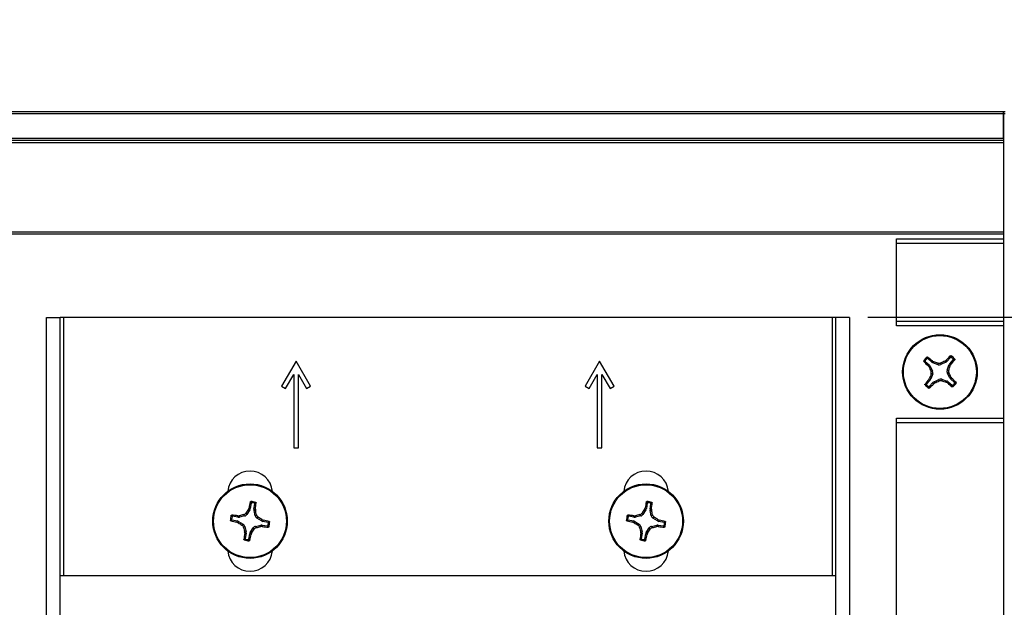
# Paper-space layout 'P3m-C' of a CAD drawing. Header units: inches. Extents: x 0.3 to 33.8, y 0.2 to 21.7.
# Tile 21 of 24: x 24.7 to 26.8, y 8.4 to 9.7. Entities that reach past the tile are written whole.
import ezdxf

# ---------------------------------------------------------------- set-up
doc = ezdxf.new("R2010")
doc.units = ezdxf.units.IN
doc.header["$MEASUREMENT"] = 0
doc.layers.add('BORDERS', color=7, linetype='Continuous')
doc.styles.add('SLDTEXTSTYLE0', font='TXT', dxfattribs={"width": 0.75})
doc.dimstyles.new('SLDDIMSTYLE10', dxfattribs={"dimtxt": 0.137795, "dimasz": 0.14, "dimexe": 0, "dimexo": 0.0625, "dimgap": 0.034449, "dimtad": 0, "dimtih": 1, "dimtoh": 1, "dimdec": 3, "dimlfac": 2, "dimrnd": 1e-09, "dimzin": 12, "dimdsep": 46, "dimtxsty": 'SLDTEXTSTYLE0', "dimblk1": 'CLOSED', "dimblk2": 'CLOSED', "dimsah": 1, "dimcen": 0.09, "dimadec": 0, "dimazin": 3, "dimtfac": 1, "dimtdec": 3, "dimtofl": 0, "dimtmove": 0, "dimatfit": 3, "dimldrblk": 'CLOSED', "dimfxl": 0, "dimfrac": 2, "dimtolj": 1, "dimtzin": 12, "dimarcsym": 0})
doc.dimstyles.new('SLDDIMSTYLE11', dxfattribs={"dimtxt": 0.137795, "dimasz": 0.14, "dimexe": 0, "dimexo": 0.0625, "dimgap": 0.034449, "dimtad": 0, "dimtih": 1, "dimtoh": 1, "dimdec": 3, "dimlfac": 2, "dimrnd": 1e-09, "dimzin": 4, "dimdsep": 46, "dimtxsty": 'SLDTEXTSTYLE0', "dimblk1": 'CLOSED', "dimblk2": 'CLOSED', "dimsah": 1, "dimcen": 0.09, "dimadec": 0, "dimazin": 1, "dimtfac": 1, "dimtdec": 3, "dimtofl": 0, "dimtmove": 0, "dimatfit": 3, "dimldrblk": 'CLOSED', "dimfxl": 0, "dimfrac": 2, "dimtolj": 1, "dimtzin": 12, "dimarcsym": 0})
doc.dimstyles.new('SLDDIMSTYLE12', dxfattribs={"dimtxt": 0.137795, "dimasz": 0.14, "dimexe": 0, "dimexo": 0.0625, "dimgap": 0.034449, "dimtad": 0, "dimtih": 1, "dimtoh": 1, "dimdec": 3, "dimlfac": 2, "dimrnd": 1e-09, "dimzin": 0, "dimdsep": 46, "dimtxsty": 'SLDTEXTSTYLE0', "dimblk1": 'CLOSED', "dimblk2": 'CLOSED', "dimsah": 1, "dimcen": 0.09, "dimadec": 0, "dimazin": 0, "dimtfac": 1, "dimtdec": 3, "dimtofl": 0, "dimtmove": 0, "dimatfit": 3, "dimldrblk": 'CLOSED', "dimfxl": 0, "dimfrac": 2, "dimtolj": 1, "dimtzin": 12, "dimarcsym": 0})
doc.dimstyles.new('SLDDIMSTYLE9', dxfattribs={"dimtxt": 0.137795, "dimasz": 0.01, "dimexe": 0, "dimexo": 0.0625, "dimgap": 0.034449, "dimtad": 0, "dimtih": 1, "dimtoh": 1, "dimdec": 0, "dimlfac": 2, "dimrnd": 1e-09, "dimdsep": 46, "dimtxsty": 'SLDTEXTSTYLE0', "dimblk1": 'ORIGIN', "dimblk2": 'ORIGIN', "dimsah": 1, "dimcen": 0.09, "dimadec": 0, "dimazin": 2, "dimtfac": 1, "dimtdec": 0, "dimtofl": 0, "dimtmove": 0, "dimatfit": 3, "dimldrblk": 'ORIGIN', "dimfxl": 0, "dimfrac": 2, "dimtolj": 1, "dimtzin": 12, "dimarcsym": 0})

# ---------------------------------------------------------------- blocks, each defined once
blk = doc.blocks.new('_Origin')
at = {"color": 0, "linetype": 'ByBlock', "lineweight": -2}
blk.add_line((0, 0), (-1, 0), dxfattribs=at)
blk.add_circle((0, 0), 0.5, dxfattribs=at)
blk = doc.blocks.new('_D_46')
at = {"layer": 'BORDERS'}
for p, q in [((27.4495, 9.685), (27.4075, 9.685)), ((27.4075, 9.685), (27.4075, 9.4662)), ((27.5513, 9.685), (27.5933, 9.685)), ((27.5933, 9.685), (27.5933, 9.4662)), ((26.9209, 9.4865), (26.8174, 9.4865)), ((27.1178, 9.4865), (26.9209, 9.4865)), ((27.1178, 9.4865), (27.3146, 9.4865)), ((27.4075, 9.4662), (27.4495, 9.4662)), ((27.5933, 9.4662), (27.5513, 9.4662))]:
    blk.add_line(p, q, dxfattribs=at)
at = {"layer": 'BORDERS', "xscale": 0.03, "yscale": 0.03}
blk.add_blockref('_Origin', (27.2846, 9.4865), dxfattribs=at)
at = {"layer": 'BORDERS', "char_height": 0.1378, "attachment_point": 1, "style": 'SLDTEXTSTYLE0'}
for insert in [(27.4495, 9.6439), (27.4495, 9.4377)]:
    blk.add_mtext('0', dxfattribs=dict(at, insert=insert))
blk = doc.blocks.new('_Closed')
at = {"color": 0, "linetype": 'ByBlock', "lineweight": -2}
for p, q in [((-1, 0.166667), (0, 0)), ((-1, 0.166667), (-1, -0.166667)), ((0, 0), (-1, -0.166667)), ((0, 0), (-1, 0))]:
    blk.add_line(p, q, dxfattribs=at)
blk = doc.blocks.new('_D_47')
at = {"layer": 'BORDERS'}
for p, q in [((27.2846, 9.4865), (27.2846, 9.0291)), ((27.4928, 9.2276), (27.4508, 9.2276)), ((27.4508, 9.2276), (27.4508, 9.0088)), ((27.6964, 9.2276), (27.7384, 9.2276)), ((27.7384, 9.2276), (27.7384, 9.0088)), ((26.9209, 9.0415), (26.4846, 9.0415)), ((27.1178, 9.0291), (26.9209, 9.0415)), ((27.1178, 9.0291), (27.3146, 9.0291)), ((27.4508, 9.0088), (27.4928, 9.0088)), ((27.7384, 9.0088), (27.6964, 9.0088))]:
    blk.add_line(p, q, dxfattribs=at)
at = {"layer": 'BORDERS', "xscale": 0.14, "yscale": 0.14, "rotation": 270.0000000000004}
blk.add_blockref('_Closed', (27.2846, 9.0291), dxfattribs=at)
at = {"layer": 'BORDERS', "char_height": 0.1378, "attachment_point": 1, "style": 'SLDTEXTSTYLE0'}
for s, insert in [('23', (27.4928, 9.1864)), ('0.890', (27.3655, 8.9803))]:
    blk.add_mtext(s, dxfattribs=dict(at, insert=insert))
blk = doc.blocks.new('_D_48')
at = {"layer": 'BORDERS'}
for p, q in [((27.2846, 9.0291), (27.2846, 7.924)), ((27.4928, 8.1225), (27.4508, 8.1225)), ((27.4508, 8.1225), (27.4508, 7.9037)), ((27.6964, 8.1225), (27.7384, 8.1225)), ((27.7384, 8.1225), (27.7384, 7.9037)), ((22.8049, 7.924), (27.3146, 7.924)), ((27.4508, 7.9037), (27.4928, 7.9037)), ((27.7384, 7.9037), (27.6964, 7.9037))]:
    blk.add_line(p, q, dxfattribs=at)
at = {"layer": 'BORDERS', "xscale": 0.14, "yscale": 0.14, "rotation": 270.0000000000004}
blk.add_blockref('_Closed', (27.2846, 7.924), dxfattribs=at)
at = {"layer": 'BORDERS', "char_height": 0.1378, "attachment_point": 1, "style": 'SLDTEXTSTYLE0'}
for s, insert in [('79', (27.4928, 8.0814)), ('3.125', (27.3655, 7.8752))]:
    blk.add_mtext(s, dxfattribs=dict(at, insert=insert))
blk = doc.blocks.new('_D_49')
at = {"layer": 'BORDERS'}
for p, q in [((27.2846, 7.924), (27.2846, 6.8615)), ((27.4495, 7.06), (27.4075, 7.06)), ((27.4075, 7.06), (27.4075, 6.8412)), ((27.755, 7.06), (27.7969, 7.06)), ((27.7969, 7.06), (27.7969, 6.8412)), ((26.8174, 6.8615), (27.3146, 6.8615)), ((27.4075, 6.8412), (27.4495, 6.8412)), ((27.7969, 6.8412), (27.755, 6.8412))]:
    blk.add_line(p, q, dxfattribs=at)
at = {"layer": 'BORDERS', "xscale": 0.14, "yscale": 0.14, "rotation": 270.0000000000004}
blk.add_blockref('_Closed', (27.2846, 6.8615), dxfattribs=at)
at = {"layer": 'BORDERS', "char_height": 0.1378, "attachment_point": 1, "style": 'SLDTEXTSTYLE0'}
for s, insert in [('133', (27.4495, 7.0189)), ('5.250', (27.3731, 6.8127))]:
    blk.add_mtext(s, dxfattribs=dict(at, insert=insert))

psp = doc.layouts.new('P3m-C')

# ---------------------------------------------------------------- linework, layer by layer
at = {"color": 7, "linetype": 'Continuous', "lineweight": 25}
for p, q in [((18.753, 9.48653), (26.778, 9.48653)), ((26.778, 9.48653), (26.78113, 9.48653)), ((26.778, 9.48153), (26.778, 9.48653)), ((26.778, 9.48653), (26.778, 9.48153)), ((26.778, 9.48153), (18.753, 9.48153)), ((26.78113, 9.48153), (26.778, 9.48153)), ((26.778, 9.48153), (26.778, 6.86653)), ((26.778, 9.42903), (26.778, 9.48153)), ((18.753, 9.42903), (26.778, 9.42903)), ((26.778, 9.42403), (18.753, 9.42403)), ((26.778, 9.41903), (18.753, 9.41903)), ((18.753, 9.22653), (26.778, 9.22653)), ((26.778, 9.22153), (18.753, 9.22153)), ((26.54675, 9.21153), (26.778, 9.21153)), ((26.54675, 9.20153), (26.54675, 9.21153)), ((26.778, 9.20153), (26.54675, 9.20153)), ((26.54675, 9.03403), (26.54675, 9.20153)), ((24.71025, 7.30653), (24.71025, 9.04153)), ((24.71025, 9.04153), (24.74025, 9.04153)), ((24.74025, 7.30653), (24.74025, 9.04153)), ((24.74775, 9.04153), (24.74025, 9.04153)), ((26.40775, 9.04153), (24.74775, 9.04153)), ((24.74775, 8.4839), (24.74775, 9.04153)), ((26.41525, 9.04153), (26.40775, 9.04153)), ((26.40775, 9.04153), (26.40775, 8.4839)), ((26.44525, 9.04153), (26.41525, 9.04153)), ((26.41525, 9.04153), (26.41525, 7.30653)), ((26.44525, 9.04153), (26.44525, 7.30653)), ((26.54675, 9.03403), (26.778, 9.03403)), ((26.54675, 9.02403), (26.54675, 9.03403)), ((26.778, 9.02403), (26.54675, 9.02403)), ((26.6634, 8.95561), (26.65566, 8.94695)), ((25.24975, 8.94753), (25.2185, 8.8934)), ((25.281, 8.8934), (25.24975, 8.94753)), ((25.90525, 8.94753), (25.874, 8.8934)), ((25.9365, 8.8934), (25.90525, 8.94753)), ((26.60893, 8.94692), (26.61758, 8.93918)), ((26.6229, 8.94513), (26.61425, 8.95287)), ((26.61516, 8.93737), (26.61758, 8.93918)), ((26.61692, 8.93489), (26.61516, 8.93737)), ((26.6194, 8.93676), (26.61692, 8.93489)), ((26.6194, 8.93676), (26.62452, 8.92612)), ((26.6229, 8.94513), (26.62443, 8.94773)), ((26.62443, 8.94773), (26.62709, 8.94626)), ((26.62709, 8.94626), (26.62551, 8.94359)), ((26.63665, 8.93968), (26.62551, 8.94359)), ((26.63665, 8.93968), (26.63646, 8.94314)), ((26.64241, 8.94347), (26.6426, 8.94001)), ((26.65323, 8.94513), (26.6426, 8.94001)), ((26.65137, 8.94761), (26.65385, 8.94937)), ((26.65323, 8.94513), (26.65137, 8.94761)), ((26.65385, 8.94937), (26.65566, 8.94695)), ((26.65616, 8.92788), (26.66007, 8.93902)), ((26.66273, 8.93744), (26.66007, 8.93902)), ((26.66161, 8.94163), (26.66935, 8.95028)), ((26.66161, 8.94163), (26.66421, 8.9401)), ((26.66421, 8.9401), (26.66273, 8.93744)), ((25.22716, 8.8884), (25.24475, 8.91887)), ((25.24475, 8.91887), (25.24475, 8.76003)), ((25.25475, 8.76003), (25.25475, 8.91887)), ((25.25475, 8.91887), (25.27234, 8.8884)), ((25.88266, 8.8884), (25.90025, 8.91887)), ((25.90025, 8.91887), (25.90025, 8.76003)), ((25.91025, 8.76003), (25.91025, 8.91887)), ((25.91025, 8.91887), (25.92784, 8.8884)), ((26.62485, 8.92017), (26.62094, 8.90903)), ((26.62106, 8.92593), (26.62452, 8.92612)), ((26.62485, 8.92017), (26.62139, 8.91998)), ((26.65616, 8.92788), (26.65962, 8.92807)), ((26.65995, 8.92213), (26.65649, 8.92193)), ((26.66161, 8.9113), (26.65649, 8.92193)), ((26.66161, 8.9113), (26.66409, 8.91316)), ((26.66409, 8.91316), (26.66585, 8.91068)), ((25.2185, 8.8934), (25.22716, 8.8884)), ((25.27234, 8.8884), (25.281, 8.8934)), ((25.874, 8.8934), (25.88266, 8.8884)), ((25.92784, 8.8884), (25.9365, 8.8934)), ((26.6194, 8.90642), (26.61166, 8.89777)), ((26.6168, 8.90795), (26.61827, 8.91061)), ((26.6194, 8.90642), (26.6168, 8.90795)), ((26.61761, 8.89245), (26.62535, 8.9011)), ((26.61827, 8.91061), (26.62094, 8.90903)), ((26.62716, 8.89868), (26.62535, 8.9011)), ((26.62964, 8.90044), (26.62716, 8.89868)), ((26.62778, 8.90292), (26.63841, 8.90804)), ((26.62778, 8.90292), (26.62964, 8.90044)), ((26.6386, 8.90458), (26.63841, 8.90804)), ((26.64436, 8.90837), (26.64455, 8.90491)), ((26.64436, 8.90837), (26.6555, 8.90447)), ((26.65392, 8.9018), (26.6555, 8.90447)), ((26.65658, 8.90032), (26.65392, 8.9018)), ((26.65811, 8.90292), (26.65658, 8.90032)), ((26.65811, 8.90292), (26.66676, 8.89518)), ((26.66585, 8.91068), (26.66343, 8.90887)), ((26.67208, 8.90113), (26.66343, 8.90887)), ((26.54675, 8.82403), (26.778, 8.82403)), ((26.54675, 8.81403), (26.54675, 8.82403)), ((26.778, 8.81403), (26.54675, 8.81403)), ((26.54675, 7.53403), (26.54675, 8.81403)), ((25.24475, 8.76003), (25.25475, 8.76003)), ((25.90025, 8.76003), (25.91025, 8.76003)), ((25.15283, 8.6407), (25.15088, 8.62925)), ((25.15875, 8.62792), (25.1607, 8.63936)), ((26.00833, 8.6407), (26.00638, 8.62925)), ((26.01425, 8.62792), (26.0162, 8.63936)), ((25.13866, 8.61298), (25.13666, 8.6158)), ((25.14151, 8.61925), (25.14352, 8.61642)), ((25.1498, 8.62642), (25.14352, 8.61642)), ((25.1469, 8.62752), (25.14806, 8.63033)), ((25.1498, 8.62642), (25.1469, 8.62752)), ((25.14806, 8.63033), (25.15088, 8.62925)), ((25.15875, 8.62792), (25.16177, 8.628)), ((25.16193, 8.62497), (25.15883, 8.62488)), ((25.16146, 8.61337), (25.15883, 8.62488)), ((25.16146, 8.61337), (25.16428, 8.61538)), ((25.16177, 8.628), (25.16193, 8.62497)), ((25.99416, 8.61298), (25.99216, 8.6158)), ((25.99701, 8.61925), (25.99902, 8.61642)), ((26.0053, 8.62642), (25.99902, 8.61642)), ((26.0024, 8.62752), (26.00356, 8.63033)), ((26.0053, 8.62642), (26.0024, 8.62752)), ((26.00356, 8.63033), (26.00638, 8.62925)), ((26.01425, 8.62792), (26.01727, 8.628)), ((26.01743, 8.62497), (26.01433, 8.62488)), ((26.01696, 8.61337), (26.01433, 8.62488)), ((26.01696, 8.61337), (26.01978, 8.61538)), ((26.01727, 8.628), (26.01743, 8.62497)), ((25.11133, 8.60435), (25.12278, 8.6024)), ((25.12412, 8.61027), (25.11267, 8.61222)), ((25.1217, 8.59958), (25.12278, 8.6024)), ((25.12451, 8.59842), (25.1217, 8.59958)), ((25.12403, 8.61329), (25.12706, 8.61345)), ((25.12412, 8.61027), (25.12403, 8.61329)), ((25.12561, 8.60132), (25.12451, 8.59842)), ((25.12561, 8.60132), (25.13561, 8.59504)), ((25.12706, 8.61345), (25.12715, 8.61036)), ((25.13866, 8.61298), (25.12715, 8.61036)), ((25.13278, 8.59304), (25.13561, 8.59504)), ((25.16185, 8.59057), (25.17336, 8.5932)), ((25.16773, 8.61052), (25.1649, 8.60851)), ((25.1749, 8.60223), (25.1649, 8.60851)), ((25.17345, 8.5901), (25.17336, 8.5932)), ((25.1749, 8.60223), (25.176, 8.60513)), ((25.176, 8.60513), (25.17881, 8.60397)), ((25.17639, 8.59328), (25.17648, 8.59026)), ((25.17639, 8.59328), (25.18784, 8.59134)), ((25.17881, 8.60397), (25.17773, 8.60115)), ((25.18918, 8.5992), (25.17773, 8.60115)), ((25.96683, 8.60435), (25.97828, 8.6024)), ((25.97962, 8.61027), (25.96817, 8.61222)), ((25.9772, 8.59958), (25.97828, 8.6024)), ((25.98001, 8.59842), (25.9772, 8.59958)), ((25.97953, 8.61329), (25.98256, 8.61345)), ((25.97962, 8.61027), (25.97953, 8.61329)), ((25.98111, 8.60132), (25.98001, 8.59842)), ((25.98111, 8.60132), (25.99111, 8.59504)), ((25.98256, 8.61345), (25.98265, 8.61036)), ((25.99416, 8.61298), (25.98265, 8.61036)), ((25.98828, 8.59304), (25.99111, 8.59504)), ((26.01735, 8.59057), (26.02886, 8.5932)), ((26.02323, 8.61052), (26.0204, 8.60851)), ((26.0304, 8.60223), (26.0204, 8.60851)), ((26.02895, 8.5901), (26.02886, 8.5932)), ((26.0304, 8.60223), (26.0315, 8.60513)), ((26.0315, 8.60513), (26.03431, 8.60397)), ((26.03189, 8.59328), (26.03198, 8.59026)), ((26.03189, 8.59328), (26.04334, 8.59134)), ((26.03431, 8.60397), (26.03323, 8.60115)), ((26.04468, 8.5992), (26.03323, 8.60115)), ((25.13905, 8.59018), (25.13623, 8.58818)), ((25.13858, 8.57859), (25.14168, 8.57867)), ((25.13874, 8.57555), (25.13858, 8.57859)), ((25.14176, 8.57564), (25.13874, 8.57555)), ((25.13905, 8.59018), (25.14168, 8.57867)), ((25.14176, 8.57564), (25.13981, 8.56419)), ((25.14768, 8.56286), (25.14963, 8.5743)), ((25.15245, 8.57322), (25.14963, 8.5743)), ((25.15071, 8.57713), (25.15699, 8.58713)), ((25.15071, 8.57713), (25.15361, 8.57603)), ((25.15361, 8.57603), (25.15245, 8.57322)), ((25.159, 8.5843), (25.15699, 8.58713)), ((25.16185, 8.59057), (25.16385, 8.58775)), ((25.17648, 8.59026), (25.17345, 8.5901)), ((25.99455, 8.59018), (25.99173, 8.58818)), ((25.99408, 8.57859), (25.99718, 8.57867)), ((25.99424, 8.57555), (25.99408, 8.57859)), ((25.99726, 8.57564), (25.99424, 8.57555)), ((25.99455, 8.59018), (25.99718, 8.57867)), ((25.99726, 8.57564), (25.99531, 8.56419)), ((26.00318, 8.56286), (26.00513, 8.5743)), ((26.00795, 8.57322), (26.00513, 8.5743)), ((26.00621, 8.57713), (26.01249, 8.58713)), ((26.00621, 8.57713), (26.00911, 8.57603)), ((26.00911, 8.57603), (26.00795, 8.57322)), ((26.0145, 8.5843), (26.01249, 8.58713)), ((26.01735, 8.59057), (26.01935, 8.58775)), ((26.03198, 8.59026), (26.02895, 8.5901)), ((26.41525, 8.4839), (24.74025, 8.4839))]:
    psp.add_line(p, q, dxfattribs=at)
for centre, radius in [((26.6405, 8.92403), 0.0805), ((26.6405, 8.92403), 0.07876), ((25.15025, 8.60178), 0.0805), ((25.15025, 8.60178), 0.07876), ((26.00575, 8.60178), 0.0805), ((26.00575, 8.60178), 0.07876)]:
    psp.add_circle(centre, radius, dxfattribs=at)
for centre, radius, start, end in [((26.6405, 8.92403), 0.04248, 130.91043, 145.46138), ((26.11187, 8.33906), 0.79574, 49.89927, 50.85311), ((27.23079, 8.40134), 0.79574, 135.5187, 136.47254), ((26.6405, 8.92403), 0.04248, 40.91043, 55.46138), ((26.6405, 8.92403), 0.04007, 44.02434, 52.34746), ((27.16319, 9.51431), 0.79574, 225.5187, 226.47254), ((26.6405, 8.92403), 0.04007, 134.02434, 142.34746), ((27.45973, 9.31841), 0.92596, 204.46789, 205.07893), ((26.33947, 8.0661), 0.92596, 71.29288, 71.90392), ((27.03489, 8.10481), 0.92596, 114.46789, 115.07893), ((25.78258, 9.22506), 0.92596, 341.29288, 341.90392), ((26.05554, 9.45266), 0.79574, 319.89927, 320.85311), ((27.49843, 8.623), 0.92596, 161.29288, 161.90392), ((25.82128, 8.52964), 0.92596, 24.46789, 25.07893), ((27.22547, 8.39539), 0.79574, 139.89927, 140.85311), ((26.6405, 8.92403), 0.04248, 220.91043, 235.46138), ((26.6405, 8.92403), 0.04007, 224.02434, 232.34746), ((26.05022, 9.44671), 0.79574, 315.5187, 316.47254), ((26.24612, 9.74325), 0.92596, 294.46789, 295.07893), ((26.94153, 9.78196), 0.92596, 251.29288, 251.90392), ((27.16914, 9.50899), 0.79574, 229.89927, 230.85311), ((26.11782, 8.33374), 0.79574, 45.5187, 46.47254), ((26.6405, 8.92403), 0.04248, 310.91043, 325.46138), ((26.6405, 8.92403), 0.04007, 314.02434, 322.34746), ((25.15025, 8.66153), 0.0485, 5.52423, 174.47577), ((26.00575, 8.66153), 0.0485, 5.52423, 174.47577), ((25.92818, 8.47348), 0.79574, 167.67808, 168.63192), ((25.15025, 8.60178), 0.04248, 73.06981, 87.62076), ((25.15025, 8.60178), 0.04007, 76.18373, 84.50685), ((24.37366, 8.73794), 0.79574, 352.05866, 353.01249), ((26.78368, 8.47348), 0.79574, 167.67808, 168.63192), ((26.00575, 8.60178), 0.04248, 73.06981, 87.62076), ((26.00575, 8.60178), 0.04007, 76.18373, 84.50685), ((25.22916, 8.73794), 0.79574, 352.05866, 353.01249), ((25.15025, 8.60178), 0.04248, 163.06981, 177.62076), ((25.01409, 7.82518), 0.79574, 82.05866, 83.01249), ((25.35207, 7.71525), 0.92596, 103.45226, 104.0633), ((25.92018, 8.11817), 0.92596, 146.62728, 147.23832), ((24.26373, 8.39996), 0.92596, 13.45226, 14.0633), ((26.00575, 8.60178), 0.04248, 163.06981, 177.62076), ((25.86959, 7.82518), 0.79574, 82.05866, 83.01249), ((26.20757, 7.71525), 0.92596, 103.45226, 104.0633), ((26.77568, 8.11817), 0.92596, 146.62728, 147.23832), ((25.11923, 8.39996), 0.92596, 13.45226, 14.0633), ((25.27855, 9.37971), 0.79574, 257.67808, 258.63192), ((25.15025, 8.60178), 0.04007, 166.18373, 174.50685), ((25.63386, 9.3717), 0.92596, 236.62728, 237.23832), ((24.66665, 7.83185), 0.92596, 56.62728, 57.23832), ((25.02196, 7.82385), 0.79574, 77.67808, 78.63192), ((25.15025, 8.60178), 0.04007, 346.18373, 354.50685), ((25.15025, 8.60178), 0.04248, 343.06981, 357.62076), ((26.13405, 9.37971), 0.79574, 257.67808, 258.63192), ((26.00575, 8.60178), 0.04007, 166.18373, 174.50685), ((26.48936, 9.3717), 0.92596, 236.62728, 237.23832), ((25.52215, 7.83185), 0.92596, 56.62728, 57.23832), ((25.87746, 7.82385), 0.79574, 77.67808, 78.63192), ((26.00575, 8.60178), 0.04007, 346.18373, 354.50685), ((26.00575, 8.60178), 0.04248, 343.06981, 357.62076), ((26.03678, 8.80359), 0.92596, 193.45226, 194.0633), ((25.92685, 8.46561), 0.79574, 172.05866, 173.01249), ((24.37232, 8.73007), 0.79574, 347.67808, 348.63192), ((24.38033, 9.08538), 0.92596, 326.62728, 327.23832), ((24.94844, 9.48831), 0.92596, 283.45226, 284.0633), ((25.28642, 9.37837), 0.79574, 262.05866, 263.01249), ((26.89228, 8.80359), 0.92596, 193.45226, 194.0633), ((26.78235, 8.46561), 0.79574, 172.05866, 173.01249), ((25.22782, 8.73007), 0.79574, 347.67808, 348.63192), ((25.23583, 9.08538), 0.92596, 326.62728, 327.23832), ((25.80394, 9.48831), 0.92596, 283.45226, 284.0633), ((26.14192, 9.37837), 0.79574, 262.05866, 263.01249), ((25.15025, 8.60178), 0.04248, 253.06981, 267.62076), ((25.15025, 8.60178), 0.04007, 256.18373, 264.50685), ((26.00575, 8.60178), 0.04248, 253.06981, 267.62076), ((26.00575, 8.60178), 0.04007, 256.18373, 264.50685), ((25.15025, 8.54203), 0.0485, 185.52423, 354.47577), ((26.00575, 8.54203), 0.0485, 185.52423, 354.47577)]:
    psp.add_arc(centre, radius, start, end, dxfattribs=at)
for centre, major_axis, ratio, start_param, end_param in [((26.61232, 8.93333), (-0.00629, -0.00473), 0.994307, 2.9463327, 3.3368526), ((26.62813, 8.95101), (0.004, 0.00678), 0.994307, 2.9463327, 3.3368526), ((26.63922, 8.94712), (-0.00044, 0.00786), 0.993591, 2.7511616, 3.5320237), ((26.64981, 8.95221), (-0.00473, 0.00629), 0.994307, 2.9463327, 3.3368526), ((26.66748, 8.9364), (0.00678, -0.004), 0.994307, 2.9463327, 3.3368526), ((26.61741, 8.92274), (-0.00786, -0.00044), 0.993591, 2.7511616, 3.5320237), ((26.6636, 8.92531), (0.00786, 0.00044), 0.993591, 2.7511616, 3.5320237), ((26.61352, 8.91165), (-0.00678, 0.004), 0.994307, 2.9463327, 3.3368526), ((26.6312, 8.89584), (0.00473, -0.00629), 0.994307, 2.9463327, 3.3368526), ((26.64179, 8.90093), (0.00044, -0.00786), 0.993591, 2.7511616, 3.5320237), ((26.65288, 8.89705), (-0.004, -0.00678), 0.994307, 2.9463327, 3.3368526), ((26.66869, 8.91472), (0.00629, 0.00473), 0.994307, 2.9463327, 3.3368526), ((25.13687, 8.62064), (-0.00456, 0.00642), 0.993591, 2.7511616, 3.5320237), ((25.14313, 8.63059), (-0.00735, 0.00281), 0.994307, 2.9463327, 3.3368526), ((25.16651, 8.62661), (0.00787, 0.00022), 0.994307, 2.9463327, 3.3368526), ((25.99237, 8.62064), (-0.00456, 0.00642), 0.993591, 2.7511616, 3.5320237), ((25.99863, 8.63059), (-0.00735, 0.00281), 0.994307, 2.9463327, 3.3368526), ((26.02201, 8.62661), (0.00787, 0.00022), 0.994307, 2.9463327, 3.3368526), ((25.12144, 8.59465), (-0.00281, -0.00735), 0.994307, 2.9463327, 3.3368526), ((25.12542, 8.61803), (-0.00022, 0.00787), 0.994307, 2.9463327, 3.3368526), ((25.13139, 8.5884), (-0.00642, -0.00456), 0.993591, 2.7511616, 3.5320237), ((25.16912, 8.61516), (0.00642, 0.00456), 0.993591, 2.7511616, 3.5320237), ((25.17509, 8.58552), (0.00022, -0.00787), 0.994307, 2.9463327, 3.3368526), ((25.17907, 8.6089), (0.00281, 0.00735), 0.994307, 2.9463327, 3.3368526), ((25.97694, 8.59465), (-0.00281, -0.00735), 0.994307, 2.9463327, 3.3368526), ((25.98092, 8.61803), (-0.00022, 0.00787), 0.994307, 2.9463327, 3.3368526), ((25.98689, 8.5884), (-0.00642, -0.00456), 0.993591, 2.7511616, 3.5320237), ((26.02462, 8.61516), (0.00642, 0.00456), 0.993591, 2.7511616, 3.5320237), ((26.03059, 8.58552), (0.00022, -0.00787), 0.994307, 2.9463327, 3.3368526), ((26.03457, 8.6089), (0.00281, 0.00735), 0.994307, 2.9463327, 3.3368526), ((25.134, 8.57694), (-0.00787, -0.00022), 0.994307, 2.9463327, 3.3368526), ((25.15738, 8.57296), (0.00735, -0.00281), 0.994307, 2.9463327, 3.3368526), ((25.16364, 8.58291), (0.00456, -0.00642), 0.993591, 2.7511616, 3.5320237), ((25.9895, 8.57694), (-0.00787, -0.00022), 0.994307, 2.9463327, 3.3368526), ((26.01288, 8.57296), (0.00735, -0.00281), 0.994307, 2.9463327, 3.3368526), ((26.01914, 8.58291), (0.00456, -0.00642), 0.993591, 2.7511616, 3.5320237)]:
    psp.add_ellipse(centre, major_axis=major_axis, ratio=ratio, start_param=start_param, end_param=end_param, dxfattribs=at)
for points, knots in [([(26.61266, 8.95284), (26.61266, 8.9534), (26.61266, 8.9545), (26.61268, 8.95559), (26.61269, 8.95613)], [0, 0, 0, 0, 0.5041524, 1, 1, 1, 1]), ([(26.61269, 8.95613), (26.61279, 8.95621), (26.61301, 8.95636), (26.61339, 8.95645), (26.61378, 8.95642), (26.61406, 8.9563), (26.6142, 8.9562), (26.61423, 8.95618)], [0, 0, 0, 0, 0.2243701, 0.4484144, 0.6809027, 0.9255748, 1, 1, 1, 1]), ([(26.61423, 8.95618), (26.61423, 8.95563), (26.61422, 8.95453), (26.61424, 8.95342), (26.61425, 8.95287)], [0, 0, 0, 0, 0.5053527, 1, 1, 1, 1]), ([(26.66305, 8.9589), (26.66315, 8.95898), (26.66336, 8.95915), (26.66378, 8.95925), (26.66421, 8.95923), (26.66446, 8.95909), (26.66459, 8.95902)], [0, 0, 0, 0, 0.25269173, 0.50551722, 0.75344174, 1, 1, 1, 1]), ([(26.6634, 8.95561), (26.66335, 8.95615), (26.66324, 8.95726), (26.66311, 8.95835), (26.66305, 8.9589)], [0, 0, 0, 0, 0.4946499, 1, 1, 1, 1]), ([(26.66498, 8.95575), (26.66487, 8.95582), (26.66465, 8.95596), (26.66425, 8.95602), (26.66386, 8.95594), (26.66357, 8.95578), (26.66344, 8.95565), (26.6634, 8.95561)], [0, 0, 0, 0, 0.2255497, 0.4511533, 0.6755815, 0.8996403, 1, 1, 1, 1]), ([(26.66459, 8.95902), (26.66466, 8.95848), (26.6648, 8.95741), (26.66492, 8.95631), (26.66498, 8.95575)], [0, 0, 0, 0, 0.4958449, 1, 1, 1, 1]), ([(26.60563, 8.94657), (26.60555, 8.94668), (26.60538, 8.94689), (26.60528, 8.9473), (26.6053, 8.94773), (26.60544, 8.94798), (26.60551, 8.94811)], [0, 0, 0, 0, 0.25269173, 0.50551722, 0.75344174, 1, 1, 1, 1]), ([(26.60551, 8.94811), (26.60605, 8.94818), (26.60712, 8.94832), (26.60822, 8.94844), (26.60878, 8.9485)], [0, 0, 0, 0, 0.4958476, 1, 1, 1, 1]), ([(26.60893, 8.94692), (26.60838, 8.94687), (26.60727, 8.94676), (26.60618, 8.94664), (26.60563, 8.94657)], [0, 0, 0, 0, 0.4946473, 1, 1, 1, 1]), ([(26.60878, 8.9485), (26.60871, 8.94839), (26.60857, 8.94817), (26.60851, 8.94777), (26.60859, 8.94738), (26.60875, 8.94709), (26.60888, 8.94696), (26.60893, 8.94692)], [0, 0, 0, 0, 0.22554966, 0.4511533, 0.67558153, 0.89964028, 1, 1, 1, 1]), ([(26.61425, 8.95287), (26.61414, 8.95295), (26.61393, 8.9531), (26.61353, 8.95319), (26.61314, 8.95314), (26.61284, 8.953), (26.6127, 8.95288), (26.61266, 8.95284)], [0, 0, 0, 0, 0.2255496, 0.4511532, 0.6755812, 0.89964, 1, 1, 1, 1]), ([(26.63646, 8.94314), (26.63731, 8.94294), (26.639, 8.94254), (26.64107, 8.9429), (26.64213, 8.94335), (26.64241, 8.94347)], [0, 0, 0, 0, 0.42715877, 0.85434923, 1, 1, 1, 1]), ([(26.66932, 8.95187), (26.66988, 8.95187), (26.67098, 8.95188), (26.67207, 8.95185), (26.67261, 8.95184)], [0, 0, 0, 0, 0.5041524, 1, 1, 1, 1]), ([(26.66935, 8.95028), (26.66943, 8.95039), (26.66958, 8.9506), (26.66967, 8.951), (26.66962, 8.95139), (26.66948, 8.95169), (26.66936, 8.95183), (26.66932, 8.95187)], [0, 0, 0, 0, 0.2255496, 0.4511532, 0.6755812, 0.89964, 1, 1, 1, 1]), ([(26.67266, 8.9503), (26.6721, 8.9503), (26.67101, 8.95031), (26.6699, 8.95029), (26.66935, 8.95028)], [0, 0, 0, 0, 0.5053527, 1, 1, 1, 1]), ([(26.67261, 8.95184), (26.67268, 8.95174), (26.67284, 8.95153), (26.67293, 8.95114), (26.6729, 8.95075), (26.67278, 8.95047), (26.67268, 8.95033), (26.67266, 8.9503)], [0, 0, 0, 0, 0.2243701, 0.4484144, 0.6809027, 0.9255748, 1, 1, 1, 1]), ([(26.62139, 8.91998), (26.62159, 8.92083), (26.62199, 8.92252), (26.62163, 8.92459), (26.62118, 8.92566), (26.62106, 8.92593)], [0, 0, 0, 0, 0.4271588, 0.8543492, 1, 1, 1, 1]), ([(26.65962, 8.92807), (26.65942, 8.92722), (26.65902, 8.92553), (26.65938, 8.92346), (26.65983, 8.9224), (26.65995, 8.92213)], [0, 0, 0, 0, 0.4271588, 0.8543492, 1, 1, 1, 1]), ([(26.6084, 8.89621), (26.60833, 8.89631), (26.60817, 8.89653), (26.60808, 8.89691), (26.60811, 8.8973), (26.60823, 8.89758), (26.60833, 8.89772), (26.60835, 8.89775)], [0, 0, 0, 0, 0.2243701, 0.4484144, 0.6809027, 0.9255748, 1, 1, 1, 1]), ([(26.60835, 8.89775), (26.6089, 8.89775), (26.61, 8.89774), (26.61111, 8.89776), (26.61166, 8.89777)], [0, 0, 0, 0, 0.5053527, 1, 1, 1, 1]), ([(26.61169, 8.89618), (26.61113, 8.89618), (26.61003, 8.89618), (26.60894, 8.8962), (26.6084, 8.89621)], [0, 0, 0, 0, 0.5041524, 1, 1, 1, 1]), ([(26.61166, 8.89777), (26.61158, 8.89766), (26.61143, 8.89745), (26.61134, 8.89705), (26.61139, 8.89666), (26.61153, 8.89636), (26.61165, 8.89622), (26.61169, 8.89618)], [0, 0, 0, 0, 0.2255496, 0.4511532, 0.6755812, 0.89964, 1, 1, 1, 1]), ([(26.61603, 8.8923), (26.61614, 8.89223), (26.61636, 8.89209), (26.61676, 8.89204), (26.61715, 8.89211), (26.61744, 8.89227), (26.61757, 8.89241), (26.61761, 8.89245)], [0, 0, 0, 0, 0.2255497, 0.4511533, 0.6755815, 0.8996403, 1, 1, 1, 1]), ([(26.61642, 8.88903), (26.61635, 8.88957), (26.61621, 8.89065), (26.61609, 8.89175), (26.61603, 8.8923)], [0, 0, 0, 0, 0.4958476, 1, 1, 1, 1]), ([(26.61761, 8.89245), (26.61766, 8.8919), (26.61777, 8.89079), (26.6179, 8.88971), (26.61796, 8.88916)], [0, 0, 0, 0, 0.4946473, 1, 1, 1, 1]), ([(26.64455, 8.90491), (26.6437, 8.90511), (26.64201, 8.90551), (26.63994, 8.90515), (26.63888, 8.9047), (26.6386, 8.90458)], [0, 0, 0, 0, 0.4271588, 0.8543492, 1, 1, 1, 1]), ([(26.66676, 8.89518), (26.66687, 8.8951), (26.66708, 8.89495), (26.66748, 8.89487), (26.66787, 8.89491), (26.66817, 8.89505), (26.66831, 8.89518), (26.66835, 8.89521)], [0, 0, 0, 0, 0.2255496, 0.4511532, 0.6755812, 0.89964, 1, 1, 1, 1]), ([(26.66678, 8.89187), (26.66678, 8.89243), (26.66679, 8.89352), (26.66677, 8.89463), (26.66676, 8.89518)], [0, 0, 0, 0, 0.5053527, 1, 1, 1, 1]), ([(26.66832, 8.89192), (26.66822, 8.89185), (26.668, 8.89169), (26.66762, 8.8916), (26.66723, 8.89163), (26.66695, 8.89175), (26.66681, 8.89185), (26.66678, 8.89187)], [0, 0, 0, 0, 0.22437011, 0.44841436, 0.68090265, 0.92557481, 1, 1, 1, 1]), ([(26.66835, 8.89521), (26.66835, 8.89466), (26.66835, 8.89355), (26.66833, 8.89246), (26.66832, 8.89192)], [0, 0, 0, 0, 0.5041524, 1, 1, 1, 1]), ([(26.67208, 8.90113), (26.67263, 8.90118), (26.67374, 8.90129), (26.67483, 8.90142), (26.67537, 8.90148)], [0, 0, 0, 0, 0.4946499, 1, 1, 1, 1]), ([(26.67223, 8.89955), (26.6723, 8.89966), (26.67244, 8.89988), (26.67249, 8.90028), (26.67242, 8.90067), (26.67226, 8.90096), (26.67213, 8.90109), (26.67208, 8.90113)], [0, 0, 0, 0, 0.22554966, 0.4511533, 0.67558153, 0.89964028, 1, 1, 1, 1]), ([(26.6755, 8.89994), (26.67496, 8.89987), (26.67389, 8.89973), (26.67278, 8.89961), (26.67223, 8.89955)], [0, 0, 0, 0, 0.4958449, 1, 1, 1, 1]), ([(26.67537, 8.90148), (26.67546, 8.90138), (26.67563, 8.90117), (26.67573, 8.90076), (26.67571, 8.90032), (26.67557, 8.90007), (26.6755, 8.89994)], [0, 0, 0, 0, 0.2526917, 0.5055172, 0.7534417, 1, 1, 1, 1]), ([(26.61796, 8.88916), (26.61786, 8.88907), (26.61765, 8.8889), (26.61723, 8.8888), (26.6168, 8.88883), (26.61655, 8.88896), (26.61642, 8.88903)], [0, 0, 0, 0, 0.2526917, 0.5055172, 0.7534417, 1, 1, 1, 1]), ([(25.15078, 8.6433), (25.15082, 8.64342), (25.15091, 8.64368), (25.1512, 8.64399), (25.15159, 8.64419), (25.15187, 8.64421), (25.15202, 8.64422)], [0, 0, 0, 0, 0.2526917, 0.5055172, 0.7534417, 1, 1, 1, 1]), ([(25.15283, 8.6407), (25.15249, 8.64113), (25.15181, 8.64201), (25.15113, 8.64287), (25.15078, 8.6433)], [0, 0, 0, 0, 0.4946499, 1, 1, 1, 1]), ([(25.15202, 8.64422), (25.15236, 8.6438), (25.15305, 8.64297), (25.15374, 8.6421), (25.15409, 8.64166)], [0, 0, 0, 0, 0.49584493, 1, 1, 1, 1]), ([(25.15409, 8.64166), (25.15396, 8.64166), (25.15369, 8.64166), (25.15333, 8.6415), (25.15304, 8.64123), (25.15288, 8.64094), (25.15284, 8.64075), (25.15283, 8.6407)], [0, 0, 0, 0, 0.2255497, 0.4511533, 0.6755815, 0.8996403, 1, 1, 1, 1]), ([(25.15982, 8.64069), (25.1603, 8.64098), (25.16123, 8.64158), (25.16216, 8.64214), (25.16262, 8.64241)], [0, 0, 0, 0, 0.5041524, 1, 1, 1, 1]), ([(25.1607, 8.63936), (25.16071, 8.63949), (25.16072, 8.63975), (25.16058, 8.64013), (25.16034, 8.64044), (25.16006, 8.64062), (25.15988, 8.64067), (25.15982, 8.64069)], [0, 0, 0, 0, 0.22554961, 0.45115321, 0.67558118, 0.89964004, 1, 1, 1, 1]), ([(25.16349, 8.64113), (25.16302, 8.64084), (25.16209, 8.64027), (25.16116, 8.63966), (25.1607, 8.63936)], [0, 0, 0, 0, 0.5053527, 1, 1, 1, 1]), ([(25.16262, 8.64241), (25.16275, 8.64236), (25.16299, 8.64227), (25.16327, 8.64199), (25.16346, 8.64164), (25.16351, 8.64134), (25.16349, 8.64117), (25.16349, 8.64113)], [0, 0, 0, 0, 0.2243701, 0.4484144, 0.6809027, 0.9255748, 1, 1, 1, 1]), ([(26.00628, 8.6433), (26.00632, 8.64342), (26.00641, 8.64368), (26.0067, 8.64399), (26.00709, 8.64419), (26.00737, 8.64421), (26.00752, 8.64422)], [0, 0, 0, 0, 0.2526917, 0.5055172, 0.7534417, 1, 1, 1, 1]), ([(26.00833, 8.6407), (26.00799, 8.64113), (26.00731, 8.64201), (26.00663, 8.64287), (26.00628, 8.6433)], [0, 0, 0, 0, 0.4946499, 1, 1, 1, 1]), ([(26.00752, 8.64422), (26.00786, 8.6438), (26.00855, 8.64297), (26.00924, 8.6421), (26.00959, 8.64166)], [0, 0, 0, 0, 0.49584493, 1, 1, 1, 1]), ([(26.00959, 8.64166), (26.00946, 8.64166), (26.00919, 8.64166), (26.00883, 8.6415), (26.00854, 8.64123), (26.00838, 8.64094), (26.00834, 8.64075), (26.00833, 8.6407)], [0, 0, 0, 0, 0.22554966, 0.4511533, 0.67558153, 0.89964028, 1, 1, 1, 1]), ([(26.01532, 8.64069), (26.0158, 8.64098), (26.01673, 8.64158), (26.01766, 8.64214), (26.01812, 8.64241)], [0, 0, 0, 0, 0.5041524, 1, 1, 1, 1]), ([(26.0162, 8.63936), (26.01621, 8.63949), (26.01622, 8.63975), (26.01608, 8.64013), (26.01584, 8.64044), (26.01556, 8.64062), (26.01538, 8.64067), (26.01532, 8.64069)], [0, 0, 0, 0, 0.2255496, 0.4511532, 0.6755812, 0.89964, 1, 1, 1, 1]), ([(26.01899, 8.64113), (26.01852, 8.64084), (26.01759, 8.64027), (26.01666, 8.63966), (26.0162, 8.63936)], [0, 0, 0, 0, 0.5053527, 1, 1, 1, 1]), ([(26.01812, 8.64241), (26.01825, 8.64236), (26.01849, 8.64227), (26.01877, 8.64199), (26.01896, 8.64164), (26.01901, 8.64134), (26.01899, 8.64117), (26.01899, 8.64113)], [0, 0, 0, 0, 0.2243701, 0.4484144, 0.6809027, 0.9255748, 1, 1, 1, 1]), ([(25.10962, 8.61415), (25.10967, 8.61427), (25.10977, 8.61451), (25.11005, 8.61479), (25.11039, 8.61498), (25.11069, 8.61503), (25.11086, 8.61501), (25.1109, 8.61501)], [0, 0, 0, 0, 0.2243701, 0.4484144, 0.6809027, 0.9255748, 1, 1, 1, 1]), ([(25.11134, 8.61135), (25.11105, 8.61182), (25.11046, 8.61275), (25.10989, 8.61369), (25.10962, 8.61415)], [0, 0, 0, 0, 0.5041524, 1, 1, 1, 1]), ([(25.1109, 8.61501), (25.11119, 8.61454), (25.11177, 8.61361), (25.11237, 8.61268), (25.11267, 8.61222)], [0, 0, 0, 0, 0.5053527, 1, 1, 1, 1]), ([(25.13666, 8.6158), (25.13748, 8.61609), (25.13913, 8.61665), (25.14069, 8.61806), (25.14135, 8.61901), (25.14151, 8.61925)], [0, 0, 0, 0, 0.4271588, 0.8543492, 1, 1, 1, 1]), ([(25.16428, 8.61538), (25.16456, 8.61455), (25.16513, 8.6129), (25.16654, 8.61135), (25.16749, 8.61068), (25.16773, 8.61052)], [0, 0, 0, 0, 0.4271588, 0.8543492, 1, 1, 1, 1]), ([(25.96512, 8.61415), (25.96517, 8.61427), (25.96527, 8.61451), (25.96555, 8.61479), (25.96589, 8.61498), (25.96619, 8.61503), (25.96636, 8.61501), (25.9664, 8.61501)], [0, 0, 0, 0, 0.2243701, 0.4484144, 0.6809027, 0.9255748, 1, 1, 1, 1]), ([(25.96684, 8.61135), (25.96655, 8.61182), (25.96596, 8.61275), (25.96539, 8.61369), (25.96512, 8.61415)], [0, 0, 0, 0, 0.5041524, 1, 1, 1, 1]), ([(25.9664, 8.61501), (25.96669, 8.61454), (25.96727, 8.61361), (25.96787, 8.61268), (25.96817, 8.61222)], [0, 0, 0, 0, 0.5053527, 1, 1, 1, 1]), ([(25.99216, 8.6158), (25.99298, 8.61609), (25.99463, 8.61665), (25.99619, 8.61806), (25.99685, 8.61901), (25.99701, 8.61925)], [0, 0, 0, 0, 0.4271588, 0.8543492, 1, 1, 1, 1]), ([(26.01978, 8.61538), (26.02006, 8.61455), (26.02063, 8.6129), (26.02204, 8.61135), (26.02299, 8.61068), (26.02323, 8.61052)], [0, 0, 0, 0, 0.4271588, 0.8543492, 1, 1, 1, 1]), ([(25.10781, 8.60354), (25.10823, 8.60388), (25.10906, 8.60458), (25.10993, 8.60526), (25.11037, 8.60561)], [0, 0, 0, 0, 0.4958449, 1, 1, 1, 1]), ([(25.10873, 8.6023), (25.10861, 8.60234), (25.10835, 8.60243), (25.10805, 8.60273), (25.10784, 8.60311), (25.10782, 8.6034), (25.10781, 8.60354)], [0, 0, 0, 0, 0.2526917, 0.5055172, 0.7534417, 1, 1, 1, 1]), ([(25.11133, 8.60435), (25.1109, 8.60401), (25.11002, 8.60333), (25.10917, 8.60265), (25.10873, 8.6023)], [0, 0, 0, 0, 0.4946499, 1, 1, 1, 1]), ([(25.11037, 8.60561), (25.11037, 8.60548), (25.11037, 8.60522), (25.11054, 8.60485), (25.11081, 8.60456), (25.11109, 8.6044), (25.11128, 8.60436), (25.11133, 8.60435)], [0, 0, 0, 0, 0.2255497, 0.4511533, 0.6755815, 0.8996403, 1, 1, 1, 1]), ([(25.11267, 8.61222), (25.11254, 8.61223), (25.11228, 8.61225), (25.1119, 8.61211), (25.11159, 8.61186), (25.11141, 8.61158), (25.11136, 8.6114), (25.11134, 8.61135)], [0, 0, 0, 0, 0.22554961, 0.45115321, 0.67558118, 0.89964004, 1, 1, 1, 1]), ([(25.13623, 8.58818), (25.13595, 8.589), (25.13538, 8.59065), (25.13397, 8.59221), (25.13302, 8.59287), (25.13278, 8.59304)], [0, 0, 0, 0, 0.4271588, 0.8543492, 1, 1, 1, 1]), ([(25.18918, 8.5992), (25.18961, 8.59954), (25.19049, 8.60022), (25.19134, 8.6009), (25.19177, 8.60125)], [0, 0, 0, 0, 0.4946473, 1, 1, 1, 1]), ([(25.19014, 8.59794), (25.19014, 8.59807), (25.19014, 8.59834), (25.18997, 8.5987), (25.1897, 8.599), (25.18942, 8.59915), (25.18923, 8.59919), (25.18918, 8.5992)], [0, 0, 0, 0, 0.22554966, 0.4511533, 0.67558153, 0.89964028, 1, 1, 1, 1]), ([(25.1927, 8.60001), (25.19228, 8.59967), (25.19145, 8.59898), (25.19058, 8.59829), (25.19014, 8.59794)], [0, 0, 0, 0, 0.4958476, 1, 1, 1, 1]), ([(25.19177, 8.60125), (25.1919, 8.60121), (25.19216, 8.60112), (25.19246, 8.60083), (25.19267, 8.60045), (25.19269, 8.60016), (25.1927, 8.60001)], [0, 0, 0, 0, 0.25269173, 0.50551722, 0.75344174, 1, 1, 1, 1]), ([(25.96331, 8.60354), (25.96373, 8.60388), (25.96456, 8.60458), (25.96543, 8.60526), (25.96587, 8.60561)], [0, 0, 0, 0, 0.4958449, 1, 1, 1, 1]), ([(25.96423, 8.6023), (25.96411, 8.60234), (25.96385, 8.60243), (25.96355, 8.60273), (25.96334, 8.60311), (25.96332, 8.6034), (25.96331, 8.60354)], [0, 0, 0, 0, 0.2526917, 0.5055172, 0.7534417, 1, 1, 1, 1]), ([(25.96683, 8.60435), (25.9664, 8.60401), (25.96552, 8.60333), (25.96467, 8.60265), (25.96423, 8.6023)], [0, 0, 0, 0, 0.4946499, 1, 1, 1, 1]), ([(25.96587, 8.60561), (25.96587, 8.60548), (25.96587, 8.60522), (25.96604, 8.60485), (25.96631, 8.60456), (25.96659, 8.6044), (25.96678, 8.60436), (25.96683, 8.60435)], [0, 0, 0, 0, 0.2255497, 0.4511533, 0.6755815, 0.8996403, 1, 1, 1, 1]), ([(25.96817, 8.61222), (25.96804, 8.61223), (25.96778, 8.61225), (25.9674, 8.61211), (25.96709, 8.61186), (25.96691, 8.61158), (25.96686, 8.6114), (25.96684, 8.61135)], [0, 0, 0, 0, 0.2255496, 0.4511532, 0.6755812, 0.89964, 1, 1, 1, 1]), ([(25.99173, 8.58818), (25.99145, 8.589), (25.99088, 8.59065), (25.98947, 8.59221), (25.98852, 8.59287), (25.98828, 8.59304)], [0, 0, 0, 0, 0.42715877, 0.85434923, 1, 1, 1, 1]), ([(26.04468, 8.5992), (26.04511, 8.59954), (26.04599, 8.60022), (26.04684, 8.6009), (26.04727, 8.60125)], [0, 0, 0, 0, 0.4946473, 1, 1, 1, 1]), ([(26.04564, 8.59794), (26.04564, 8.59807), (26.04564, 8.59834), (26.04547, 8.5987), (26.0452, 8.599), (26.04492, 8.59915), (26.04473, 8.59919), (26.04468, 8.5992)], [0, 0, 0, 0, 0.2255497, 0.4511533, 0.6755815, 0.8996403, 1, 1, 1, 1]), ([(26.0482, 8.60001), (26.04778, 8.59967), (26.04695, 8.59898), (26.04608, 8.59829), (26.04564, 8.59794)], [0, 0, 0, 0, 0.4958476, 1, 1, 1, 1]), ([(26.04727, 8.60125), (26.0474, 8.60121), (26.04766, 8.60112), (26.04796, 8.60083), (26.04817, 8.60045), (26.04819, 8.60016), (26.0482, 8.60001)], [0, 0, 0, 0, 0.2526917, 0.5055172, 0.7534417, 1, 1, 1, 1]), ([(25.16385, 8.58775), (25.16303, 8.58747), (25.16138, 8.5869), (25.15982, 8.5855), (25.15916, 8.58455), (25.159, 8.5843)], [0, 0, 0, 0, 0.4271588, 0.8543492, 1, 1, 1, 1]), ([(25.18784, 8.59134), (25.18797, 8.59133), (25.18823, 8.59131), (25.18861, 8.59145), (25.18892, 8.59169), (25.1891, 8.59197), (25.18915, 8.59215), (25.18917, 8.59221)], [0, 0, 0, 0, 0.2255496, 0.4511532, 0.6755812, 0.89964, 1, 1, 1, 1]), ([(25.18961, 8.58854), (25.18932, 8.58901), (25.18874, 8.58994), (25.18814, 8.59087), (25.18784, 8.59134)], [0, 0, 0, 0, 0.5053527, 1, 1, 1, 1]), ([(25.18917, 8.59221), (25.18946, 8.59173), (25.19005, 8.5908), (25.19061, 8.58987), (25.19089, 8.58941)], [0, 0, 0, 0, 0.5041524, 1, 1, 1, 1]), ([(25.19089, 8.58941), (25.19084, 8.58928), (25.19074, 8.58904), (25.19046, 8.58876), (25.19012, 8.58857), (25.18982, 8.58852), (25.18965, 8.58854), (25.18961, 8.58854)], [0, 0, 0, 0, 0.2243701, 0.4484144, 0.6809027, 0.9255748, 1, 1, 1, 1]), ([(26.01935, 8.58775), (26.01853, 8.58747), (26.01688, 8.5869), (26.01532, 8.5855), (26.01466, 8.58455), (26.0145, 8.5843)], [0, 0, 0, 0, 0.4271588, 0.8543492, 1, 1, 1, 1]), ([(26.04334, 8.59134), (26.04347, 8.59133), (26.04373, 8.59131), (26.04411, 8.59145), (26.04442, 8.59169), (26.0446, 8.59197), (26.04465, 8.59215), (26.04467, 8.59221)], [0, 0, 0, 0, 0.2255496, 0.4511532, 0.6755812, 0.89964, 1, 1, 1, 1]), ([(26.04511, 8.58854), (26.04482, 8.58901), (26.04424, 8.58994), (26.04364, 8.59087), (26.04334, 8.59134)], [0, 0, 0, 0, 0.5053527, 1, 1, 1, 1]), ([(26.04467, 8.59221), (26.04496, 8.59173), (26.04555, 8.5908), (26.04611, 8.58987), (26.04639, 8.58941)], [0, 0, 0, 0, 0.5041524, 1, 1, 1, 1]), ([(26.04639, 8.58941), (26.04634, 8.58928), (26.04624, 8.58904), (26.04596, 8.58876), (26.04562, 8.58857), (26.04532, 8.58852), (26.04515, 8.58854), (26.04511, 8.58854)], [0, 0, 0, 0, 0.2243701, 0.4484144, 0.6809027, 0.9255748, 1, 1, 1, 1]), ([(25.13788, 8.56114), (25.13776, 8.56119), (25.13752, 8.56129), (25.13724, 8.56157), (25.13705, 8.56191), (25.137, 8.56221), (25.13702, 8.56238), (25.13702, 8.56242)], [0, 0, 0, 0, 0.22437011, 0.44841436, 0.68090265, 0.92557481, 1, 1, 1, 1]), ([(25.13702, 8.56242), (25.13749, 8.56271), (25.13842, 8.56329), (25.13935, 8.56389), (25.13981, 8.56419)], [0, 0, 0, 0, 0.5053527, 1, 1, 1, 1]), ([(25.14069, 8.56287), (25.14021, 8.56257), (25.13928, 8.56198), (25.13835, 8.56142), (25.13788, 8.56114)], [0, 0, 0, 0, 0.5041524, 1, 1, 1, 1]), ([(25.13981, 8.56419), (25.1398, 8.56406), (25.13979, 8.5638), (25.13993, 8.56342), (25.14017, 8.56311), (25.14045, 8.56293), (25.14063, 8.56288), (25.14069, 8.56287)], [0, 0, 0, 0, 0.2255496, 0.4511532, 0.6755812, 0.89964, 1, 1, 1, 1]), ([(25.14642, 8.56189), (25.14655, 8.56189), (25.14682, 8.56189), (25.14718, 8.56206), (25.14747, 8.56233), (25.14763, 8.56261), (25.14767, 8.5628), (25.14768, 8.56286)], [0, 0, 0, 0, 0.22554966, 0.4511533, 0.67558153, 0.89964028, 1, 1, 1, 1]), ([(25.14849, 8.55933), (25.14815, 8.55975), (25.14746, 8.56059), (25.14677, 8.56145), (25.14642, 8.56189)], [0, 0, 0, 0, 0.4958476, 1, 1, 1, 1]), ([(25.14768, 8.56286), (25.14802, 8.56242), (25.1487, 8.56154), (25.14938, 8.56069), (25.14973, 8.56026)], [0, 0, 0, 0, 0.4946473, 1, 1, 1, 1]), ([(25.14973, 8.56026), (25.14969, 8.56013), (25.1496, 8.55987), (25.14931, 8.55957), (25.14892, 8.55936), (25.14864, 8.55934), (25.14849, 8.55933)], [0, 0, 0, 0, 0.2526917, 0.5055172, 0.7534417, 1, 1, 1, 1]), ([(25.99338, 8.56114), (25.99326, 8.56119), (25.99302, 8.56129), (25.99274, 8.56157), (25.99255, 8.56191), (25.9925, 8.56221), (25.99252, 8.56238), (25.99252, 8.56242)], [0, 0, 0, 0, 0.2243701, 0.4484144, 0.6809027, 0.9255748, 1, 1, 1, 1]), ([(25.99252, 8.56242), (25.99299, 8.56271), (25.99392, 8.56329), (25.99485, 8.56389), (25.99531, 8.56419)], [0, 0, 0, 0, 0.5053527, 1, 1, 1, 1]), ([(25.99619, 8.56287), (25.99571, 8.56257), (25.99478, 8.56198), (25.99385, 8.56142), (25.99338, 8.56114)], [0, 0, 0, 0, 0.5041524, 1, 1, 1, 1]), ([(25.99531, 8.56419), (25.9953, 8.56406), (25.99529, 8.5638), (25.99543, 8.56342), (25.99567, 8.56311), (25.99595, 8.56293), (25.99613, 8.56288), (25.99619, 8.56287)], [0, 0, 0, 0, 0.2255496, 0.4511532, 0.6755812, 0.89964, 1, 1, 1, 1]), ([(26.00192, 8.56189), (26.00205, 8.56189), (26.00232, 8.56189), (26.00268, 8.56206), (26.00297, 8.56233), (26.00313, 8.56261), (26.00317, 8.5628), (26.00318, 8.56286)], [0, 0, 0, 0, 0.2255497, 0.4511533, 0.6755815, 0.8996403, 1, 1, 1, 1]), ([(26.00399, 8.55933), (26.00365, 8.55975), (26.00296, 8.56059), (26.00227, 8.56145), (26.00192, 8.56189)], [0, 0, 0, 0, 0.4958476, 1, 1, 1, 1]), ([(26.00318, 8.56286), (26.00352, 8.56242), (26.0042, 8.56154), (26.00488, 8.56069), (26.00523, 8.56026)], [0, 0, 0, 0, 0.4946473, 1, 1, 1, 1]), ([(26.00523, 8.56026), (26.00519, 8.56013), (26.0051, 8.55987), (26.00481, 8.55957), (26.00442, 8.55936), (26.00414, 8.55934), (26.00399, 8.55933)], [0, 0, 0, 0, 0.2526917, 0.5055172, 0.7534417, 1, 1, 1, 1])]:
    psp.add_open_spline(points, degree=3, knots=knots, dxfattribs=at)

# ---------------------------------------------------------------- dimensions: what is measured, and where the dimension line sits
at = {"layer": 'BORDERS'}
for feature_location, offset, origin, dimstyle, picture, middle in [((26.7780047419, 9.4865262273), (0.5366262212, 0), (26.7780047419, 9.4865262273), 'SLDDIMSTYLE9', '_D_46', (27.5004153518, 9.4865262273)), ((22.7655, 7.92403), (4.54913, 0), (26.778, 9.48653), 'SLDDIMSTYLE10', '_D_48', (27.59462, 7.92403)), ((26.44525, 9.04153), (0.86938, -0.01244), (26.778, 9.48653), 'SLDDIMSTYLE12', '_D_47', (27.59462, 9.02909)), ((26.778, 6.86153), (0.53663, 0), (26.778, 9.48653), 'SLDDIMSTYLE11', '_D_49', (27.60223, 6.86153))]:
    dim = psp.add_ordinate_dim(feature_location=feature_location, offset=offset, dtype=0, origin=origin, dimstyle=dimstyle, dxfattribs=at)
    dim.commit()
    dim.dimension.update_dxf_attribs({"geometry": picture, "text_midpoint": middle})

doc.saveas('drawing.dxf')
